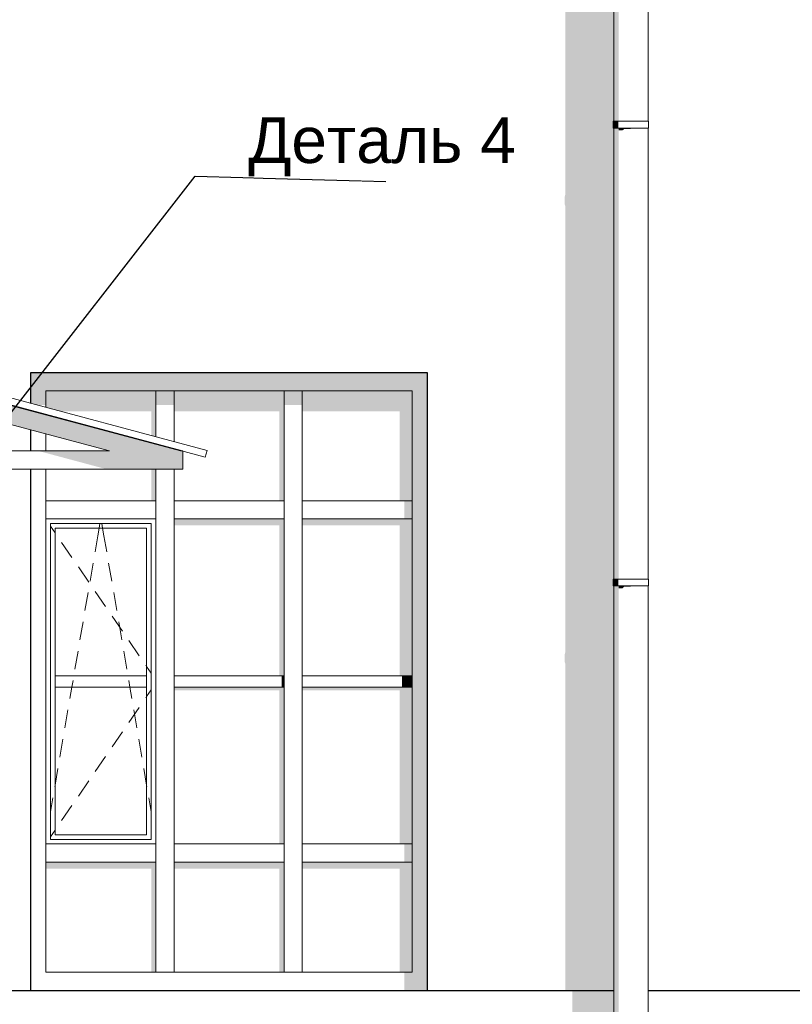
# Model space of a CAD drawing. Header units: millimetres. Extents: x -95523 to 190468, y -7401 to 17692.
# Tile 94 of 139: x 115578 to 118953, y 162 to 4464. Entities that reach past the tile are written whole.
import ezdxf

# ---------------------------------------------------------------- set-up
doc = ezdxf.new("R2010")
doc.units = ezdxf.units.MM
doc.header["$MEASUREMENT"] = 0
doc.set_wipeout_variables(frame=1)
doc.linetypes.add('Wipeout_Contour', pattern=[1000, 0, -1000])
for name, color, linetype in [('1_Цоколь', 7, 'Continuous'), ('Конструктив - Балки.Крозырьки', 7, 'Continuous'), ('Конструктив - Навесные Стены', 7, 'Continuous'), ('Конструктив - Стены Несущие', 7, 'Continuous'), ('Новый_1 ВОДОСТОК', 7, 'Continuous'), ('Новый_1_Козырьки', 7, 'Continuous'), ('Окна Archicad', 7, 'Continuous')]:
    doc.layers.add(name, color=color, linetype=linetype)
for name, color, linetype, lineweight in [('1_Цоколь_Ном._пера__21', 7, 'Continuous', 30), ('Аннотация - Выносная Надпись.Фасад фрагмент_Ном._пера__1', 7, 'Continuous', 15), ('Конструктив - Балки.Крозырьки_Ном._пера__120', 7, 'Continuous', 5), ('Конструктив - Навесные Стены_Ном._пера__120', 7, 'Continuous', 5), ('Новый_1 ВОДОСТОК_Ном._пера__120', 7, 'Continuous', 5), ('Новый_1_Козырьки_Ном._пера__120', 7, 'Continuous', 5), ('Окна Archicad_Ном._пера__21', 7, 'Continuous', 30)]:
    doc.layers.add(name, color=color, linetype=linetype, lineweight=lineweight)
doc.styles.add('СГЕНЕРИР_СТИЛЬ_1', font='arial.ttf')
doc.dimstyles.new('СГЕНЕРИР_СТИЛЬ__3', dxfattribs={"dimtxt": 0.18, "dimasz": 182.4, "dimexe": 0.18, "dimexo": 0.0625, "dimgap": 0, "dimtad": 0, "dimtih": 1, "dimtoh": 1, "dimdec": 4, "dimzin": 0, "dimdsep": 46, "dimcen": 0.09, "dimadec": 0, "dimazin": 0, "dimtfac": 1, "dimtdec": 4, "dimtmove": 0, "dimatfit": 3, "dimldrblk": 'ARROWHEAD_3', "dimfxl": 1, "dimtolj": 1, "dimtzin": 0, "dimarcsym": 0})

# ---------------------------------------------------------------- blocks, each defined once
blk = doc.blocks.new('Элемент Разреза_5_1', base_point=(95180.8, -197.5))
at = {"layer": 'Конструктив - Стены Несущие', "linetype": 'Continuous', "lineweight": 0, "true_color": 0x000000}
for points in [[(117961.8, 1700.7), (117958.9, 1688.3), (117958.9, 1658.3), (117961.8, 1649.9), (117961.8, 222.5), (118173.1, 222.5), (118173.1, 1990.3), (118171.1, 1990.3), (118171.1, 2020.3), (118173.1, 2020.3), (118173.1, 3522.5), (117961.8, 3522.5)], [(118325.1, 1990.3), (118323.1, 1990.3), (118323.1, 1987.5)]]:
    blk.add_hatch(color=18, dxfattribs=at).paths.add_polyline_path(points)
blk = doc.blocks.new('Элемент Разреза_29_1', base_point=(95180.8, -197.5))
at = {"layer": 'Окна Archicad_Ном._пера__21', "color": 7, "linetype": 'Continuous', "lineweight": 30}
for p, q in [((115627.5, 2922.5), (117358.5, 2922.5)), ((115627.5, 2787.8), (115627.5, 2922.5)), ((117358.5, 2922.5), (117358.5, 222.5)), ((115627.5, 2757.2), (115627.5, 2757.4)), ((115627.5, 2579.6), (115627.5, 2671.7)), ((115627.5, 222.5), (115627.5, 2499.6))]:
    blk.add_line(p, q, dxfattribs=at)
blk = doc.blocks.new('Элемент Разреза_67_1', base_point=(95180.8, -197.5))
at = {"layer": 'Конструктив - Стены Несущие', "linetype": 'Continuous', "lineweight": 0, "true_color": 0x000000}
for points in [[(117961.8, 3700.7), (117958.9, 3688.3), (117958.9, 3658.3), (117961.8, 3649.9), (117961.8, 3522.5), (118173.1, 3522.5), (118173.1, 3990.3), (118171.1, 3990.3), (118171.1, 4020.3), (118173.1, 4020.3), (118173.1, 5990.3), (118171.1, 5990.3), (118171.1, 6020.3), (118173.1, 6020.3), (118173.1, 7990.3), (118171.1, 7990.3), (118171.1, 8020.3), (118173.1, 8020.3), (118173.1, 9632.5), (117961.8, 9632.5), (117961.8, 7700.7), (117958.9, 7688.3), (117958.9, 7658.3), (117961.8, 7649.9), (117961.8, 5700.7), (117958.9, 5688.3), (117958.9, 5658.3), (117961.8, 5649.9)], [(118323.1, 3987.5), (118325.1, 3990.3), (118323.1, 3990.3)]]:
    blk.add_hatch(color=18, dxfattribs=at).paths.add_polyline_path(points)
blk = doc.blocks.new('Элемент Разреза_132_1', base_point=(95180.8, -197.5))
at = {"layer": 'Конструктив - Балки.Крозырьки', "linetype": 'Continuous', "lineweight": 0, "true_color": 0x000000}
for points in [[(115198, 2786.8), (115235.5, 2776.7), (115235.5, 2859.5), (115198, 2869.6)], [(115345.5, 2830.1), (115345.5, 2747.2), (115971, 2579.6), (116280.1, 2579.6)]]:
    blk.add_hatch(color=18, dxfattribs=at).paths.add_polyline_path(points)
at = {"layer": 'Конструктив - Балки.Крозырьки_Ном._пера__120', "color": 7, "linetype": 'Continuous', "lineweight": 5}
for p, q in [((115205.4, 2867.6), (115198, 2869.6)), ((116280.1, 2579.6), (115345.5, 2830.1)), ((115235.5, 2776.7), (115198, 2786.8)), ((115971, 2579.6), (115345.5, 2747.2))]:
    blk.add_line(p, q, dxfattribs=at)
blk = doc.blocks.new('Элемент Разреза_133_1', base_point=(95180.8, -197.5))
at = {"layer": 'Конструктив - Балки.Крозырьки', "linetype": 'Continuous', "lineweight": 0, "true_color": 0x000000}
for points in [[(115198, 2872.3), (115198, 2869.6), (115205.4, 2867.6), (115215.5, 2867.6)], [(116290.2, 2579.6), (115345.5, 2832.8), (115345.5, 2830.1), (116280.1, 2579.6)]]:
    blk.add_hatch(color=18, dxfattribs=at).paths.add_polyline_path(points)
at = {"layer": 'Конструктив - Балки.Крозырьки_Ном._пера__120', "color": 7, "linetype": 'Continuous', "lineweight": 5}
for p, q in [((115215.5, 2867.6), (115198, 2872.3)), ((115215.5, 2867.6), (115215.5, 2867.6)), ((116290.2, 2579.6), (115345.5, 2832.8))]:
    blk.add_line(p, q, dxfattribs=at)
blk = doc.blocks.new('Элемент Разреза_134_1', base_point=(95180.8, -197.5))
at = {"layer": 'Новый_1_Козырьки_Ном._пера__120', "color": 7, "linetype": 'Continuous', "lineweight": 5}
for p, q in [((115198, 2902.8), (115235.5, 2892.8)), ((115198, 2872.5), (115235.5, 2862.4)), ((115345.5, 2863.3), (116396.6, 2581.7)), ((115345.5, 2832.9), (116389, 2553.3)), ((116389, 2553.3), (116396.6, 2581.7))]:
    blk.add_line(p, q, dxfattribs=at)
blk = doc.blocks.new('Элемент Разреза_150_1', base_point=(95180.8, -197.5))
at = {"layer": 'Конструктив - Балки.Крозырьки', "linetype": 'Continuous', "lineweight": 0, "true_color": 0x000000}
blk.add_hatch(color=18, dxfattribs=at).paths.add_polyline_path([(115660.8, 2579.6), (115959.3, 2499.6), (116290.3, 2499.6), (116290.3, 2579.6)])
at = {"layer": 'Конструктив - Балки.Крозырьки_Ном._пера__120', "color": 7, "linetype": 'Continuous', "lineweight": 5}
for p, q in [((115971, 2579.6), (115468, 2579.6)), ((116290.3, 2579.6), (116280.1, 2579.6)), ((116290.3, 2499.6), (116290.3, 2579.6)), ((116290.3, 2499.6), (115418, 2499.6))]:
    blk.add_line(p, q, dxfattribs=at)
blk = doc.blocks.new('Элемент Разреза_407_1', base_point=(95180.8, -197.5))
at = {"layer": 'Конструктив - Навесные Стены_Ном._пера__120', "color": 7, "linetype": 'Continuous', "lineweight": 5}
blk.add_line((116173, 302.5), (115693, 302.5), dxfattribs=at)
blk = doc.blocks.new('Элемент Разреза_408_1', base_point=(95180.8, -197.5))
at = {"layer": 'Конструктив - Навесные Стены', "linetype": 'Continuous', "lineweight": 0, "true_color": 0x000000}
blk.add_hatch(color=18, dxfattribs=at).paths.add_polyline_path([(117358.5, 822.5), (117293, 822.5), (117293, 302.5), (117358.5, 237)])
at = {"layer": 'Конструктив - Навесные Стены_Ном._пера__120', "color": 7, "linetype": 'Continuous', "lineweight": 5}
blk.add_line((117293, 302.5), (117293, 782.5), dxfattribs=at)
blk = doc.blocks.new('Элемент Разреза_409_1', base_point=(95180.8, -197.5))
at = {"layer": 'Конструктив - Навесные Стены', "linetype": 'Continuous', "lineweight": 0, "true_color": 0x000000}
blk.add_hatch(color=18, dxfattribs=at).paths.add_polyline_path([(117258.5, 222.5), (117358.5, 222.5), (117358.5, 237), (117293, 302.5), (117258.5, 302.5)])
at = {"layer": 'Конструктив - Навесные Стены_Ном._пера__120', "color": 7, "linetype": 'Continuous', "lineweight": 5}
blk.add_line((117293, 302.5), (116813, 302.5), dxfattribs=at)
blk = doc.blocks.new('Элемент Разреза_410_1', base_point=(95180.8, -197.5))
at = {"layer": 'Конструктив - Навесные Стены_Ном._пера__120', "color": 7, "linetype": 'Continuous', "lineweight": 5}
blk.add_line((115693, 862.5), (115693, 2282.5), dxfattribs=at)
blk = doc.blocks.new('Элемент Разреза_411_1', base_point=(95180.8, -197.5))
at = {"layer": 'Конструктив - Навесные Стены_Ном._пера__120', "color": 7, "linetype": 'Continuous', "lineweight": 5}
blk.add_line((115693, 302.5), (115693, 782.5), dxfattribs=at)
blk = doc.blocks.new('Элемент Разреза_412_1', base_point=(95180.8, -197.5))
at = {"layer": 'Конструктив - Навесные Стены_Ном._пера__120', "color": 7, "linetype": 'Continuous', "lineweight": 5}
blk.add_line((116733, 302.5), (116253, 302.5), dxfattribs=at)
blk = doc.blocks.new('Элемент Разреза_413_1', base_point=(95180.8, -197.5))
at = {"layer": 'Конструктив - Навесные Стены', "linetype": 'Continuous', "lineweight": 0, "true_color": 0x000000}
blk.add_hatch(color=18, dxfattribs=at).paths.add_polyline_path([(117358.5, 2322.5), (117293, 2322.5), (117293, 822.5), (117358.5, 822.5)])
at = {"layer": 'Конструктив - Навесные Стены_Ном._пера__120', "color": 7, "linetype": 'Continuous', "lineweight": 5}
blk.add_line((117293, 862.5), (117293, 2282.5), dxfattribs=at)
blk = doc.blocks.new('Элемент Разреза_414_1', base_point=(95180.8, -197.5))
at = {"layer": 'Конструктив - Навесные Стены', "linetype": 'Continuous', "lineweight": 0, "true_color": 0x000000}
blk.add_hatch(color=18, dxfattribs=at).paths.add_polyline_path([(117358.5, 2908), (117293, 2842.5), (117293, 2322.5), (117358.5, 2322.5)])
at = {"layer": 'Конструктив - Навесные Стены_Ном._пера__120', "color": 7, "linetype": 'Continuous', "lineweight": 5}
for p, q in [((117293, 2362.5), (117293, 2842.5)), ((117293, 2322.5), (117293, 2362.5))]:
    blk.add_line(p, q, dxfattribs=at)
blk = doc.blocks.new('Элемент Разреза_415_1', base_point=(95180.8, -197.5))
at = {"layer": 'Конструктив - Навесные Стены_Ном._пера__120', "color": 7, "linetype": 'Continuous', "lineweight": 5}
for p, q in [((116733, 302.5), (116733, 782.5)), ((116813, 302.5), (116813, 782.5)), ((116813, 302.5), (116733, 302.5))]:
    blk.add_line(p, q, dxfattribs=at)
blk = doc.blocks.new('Элемент Разреза_416_1', base_point=(95180.8, -197.5))
at = {"layer": 'Конструктив - Навесные Стены_Ном._пера__120', "color": 7, "linetype": 'Continuous', "lineweight": 5}
for p, q in [((116173, 302.5), (116173, 782.5)), ((116253, 302.5), (116253, 782.5)), ((116253, 302.5), (116173, 302.5))]:
    blk.add_line(p, q, dxfattribs=at)
blk = doc.blocks.new('Элемент Разреза_417_1', base_point=(95180.8, -197.5))
at = {"layer": 'Конструктив - Навесные Стены', "linetype": 'Continuous', "lineweight": 0, "true_color": 0x000000}
blk.add_hatch(color=18, dxfattribs=at).paths.add_polyline_path([(117293, 862.5), (117258.5, 862.5), (117258.5, 782.5), (117293, 782.5)])
at = {"layer": 'Конструктив - Навесные Стены_Ном._пера__120', "color": 7, "linetype": 'Continuous', "lineweight": 5}
for p, q in [((117293, 862.5), (116813, 862.5)), ((117293, 862.5), (117293, 782.5)), ((116813, 782.5), (116813, 822.5)), ((117293, 782.5), (116813, 782.5))]:
    blk.add_line(p, q, dxfattribs=at)
blk = doc.blocks.new('Элемент Разреза_418_1', base_point=(95180.8, -197.5))
at = {"layer": 'Конструктив - Навесные Стены_Ном._пера__120', "color": 7, "linetype": 'Continuous', "lineweight": 5}
for p, q in [((116733, 862.5), (116253, 862.5)), ((116253, 782.5), (116253, 822.5)), ((116733, 822.5), (116733, 782.5)), ((116733, 782.5), (116253, 782.5))]:
    blk.add_line(p, q, dxfattribs=at)
blk = doc.blocks.new('Элемент Разреза_419_1', base_point=(95180.8, -197.5))
at = {"layer": 'Конструктив - Навесные Стены', "linetype": 'Continuous', "lineweight": 0, "true_color": 0x000000}
blk.add_hatch(color=18, dxfattribs=at).paths.add_polyline_path([(117293, 782.5), (116813, 782.5), (116813, 754.2), (117238.5, 754.2), (117238.5, 302.5), (117293, 302.5)])
blk = doc.blocks.new('Элемент Разреза_420_1', base_point=(95180.8, -197.5))
at = {"layer": 'Конструктив - Навесные Стены', "linetype": 'Continuous', "lineweight": 0, "true_color": 0x000000}
blk.add_hatch(color=18, dxfattribs=at).paths.add_polyline_path([(116253, 782.5), (116253, 754.2), (116713, 754.2), (116713, 302.5), (116733, 302.5), (116733, 782.5)])
blk = doc.blocks.new('Элемент Разреза_421_1', base_point=(95180.8, -197.5))
at = {"layer": 'Конструктив - Навесные Стены', "linetype": 'Continuous', "lineweight": 0, "true_color": 0x000000}
blk.add_hatch(color=18, dxfattribs=at).paths.add_polyline_path([(115693, 782.5), (115693, 754.2), (116153, 754.2), (116153, 302.5), (116173, 302.5), (116173, 782.5)])
blk = doc.blocks.new('Элемент Разреза_422_1', base_point=(95180.8, -197.5))
at = {"layer": 'Конструктив - Навесные Стены', "linetype": 'Continuous', "lineweight": 0, "true_color": 0x000000}
for points in [[(116813, 2254.2), (117238.5, 2254.2), (117238.5, 1597.5), (117293, 1597.5), (117293, 2282.5), (116813, 2282.5)], [(117248.5, 1597.5), (117248.5, 1547.5), (117293, 1547.5), (117293, 1597.5)], [(116813, 1533.3), (117238.5, 1533.3), (117238.5, 862.5), (117293, 862.5), (117293, 1547.5), (116813, 1547.5)]]:
    blk.add_hatch(color=18, dxfattribs=at).paths.add_polyline_path(points)
at = {"layer": 'Конструктив - Навесные Стены_Ном._пера__120', "color": 7, "linetype": 'Continuous', "lineweight": 5}
for p, q in [((116813, 1597.5), (117293, 1597.5)), ((117293, 1547.5), (116813, 1547.5))]:
    blk.add_line(p, q, dxfattribs=at)
blk = doc.blocks.new('Элемент Разреза_423_1', base_point=(95180.8, -197.5))
at = {"layer": 'Конструктив - Навесные Стены', "linetype": 'Continuous', "lineweight": 0, "true_color": 0x000000}
for points in [[(116733, 2282.5), (116253, 2282.5), (116253, 2254.2), (116713, 2254.2), (116713, 1597.5), (116733, 1597.5)], [(116723, 1597.5), (116723, 1547.5), (116733, 1547.5), (116733, 1597.5)], [(116733, 1547.5), (116253, 1547.5), (116253, 1533.3), (116713, 1533.3), (116713, 862.5), (116733, 862.5)]]:
    blk.add_hatch(color=18, dxfattribs=at).paths.add_polyline_path(points)
at = {"layer": 'Конструктив - Навесные Стены_Ном._пера__120', "color": 7, "linetype": 'Continuous', "lineweight": 5}
for p, q in [((116253, 1597.5), (116733, 1597.5)), ((116733, 1547.5), (116253, 1547.5))]:
    blk.add_line(p, q, dxfattribs=at)
blk = doc.blocks.new('Элемент Разреза_424_1', base_point=(95180.8, -197.5))
at = {"layer": 'Конструктив - Навесные Стены_Ном._пера__120', "color": 7, "linetype": 'Continuous', "lineweight": 5}
for p, q in [((116733, 862.5), (116733, 2282.5)), ((116813, 862.5), (116813, 2282.5)), ((116733, 822.5), (116733, 862.5)), ((116813, 822.5), (116813, 862.5))]:
    blk.add_line(p, q, dxfattribs=at)
blk = doc.blocks.new('Элемент Разреза_425_1', base_point=(95180.8, -197.5))
at = {"layer": 'Конструктив - Навесные Стены_Ном._пера__120', "color": 7, "linetype": 'Continuous', "lineweight": 5}
for p, q in [((116173, 862.5), (116173, 2282.5)), ((116253, 862.5), (116253, 2282.5)), ((116253, 822.5), (116253, 862.5))]:
    blk.add_line(p, q, dxfattribs=at)
blk = doc.blocks.new('Элемент Разреза_426_1', base_point=(95180.8, -197.5))
at = {"layer": 'Конструктив - Навесные Стены', "linetype": 'Continuous', "lineweight": 0, "true_color": 0x000000}
blk.add_hatch(color=18, dxfattribs=at).paths.add_polyline_path([(117293, 2362.5), (117258.5, 2362.5), (117258.5, 2282.5), (117293, 2282.5)])
at = {"layer": 'Конструктив - Навесные Стены_Ном._пера__120', "color": 7, "linetype": 'Continuous', "lineweight": 5}
for p, q in [((117293, 2362.5), (116813, 2362.5)), ((116813, 2282.5), (116813, 2322.5)), ((117293, 2282.5), (116813, 2282.5)), ((117293, 2322.5), (117293, 2282.5))]:
    blk.add_line(p, q, dxfattribs=at)
blk = doc.blocks.new('Элемент Разреза_427_1', base_point=(95180.8, -197.5))
at = {"layer": 'Конструктив - Навесные Стены_Ном._пера__120', "color": 7, "linetype": 'Continuous', "lineweight": 5}
for p, q in [((116733, 2362.5), (116253, 2362.5)), ((116253, 2282.5), (116253, 2322.5)), ((116733, 2282.5), (116253, 2282.5)), ((116733, 2322.5), (116733, 2282.5))]:
    blk.add_line(p, q, dxfattribs=at)
blk = doc.blocks.new('Элемент Разреза_428_1', base_point=(95180.8, -197.5))
at = {"layer": 'Конструктив - Навесные Стены', "linetype": 'Continuous', "lineweight": 0, "true_color": 0x000000}
blk.add_hatch(color=18, dxfattribs=at).paths.add_polyline_path([(116733, 2842.5), (116733, 2781), (116813, 2781), (116813, 2842.5)])
at = {"layer": 'Конструктив - Навесные Стены_Ном._пера__120', "color": 7, "linetype": 'Continuous', "lineweight": 5}
for p, q in [((116733, 2362.5), (116733, 2842.5)), ((116733, 2842.5), (116813, 2842.5)), ((116813, 2362.5), (116813, 2842.5)), ((116733, 2322.5), (116733, 2362.5)), ((116813, 2322.5), (116813, 2362.5))]:
    blk.add_line(p, q, dxfattribs=at)
blk = doc.blocks.new('Элемент Разреза_429_1', base_point=(95180.8, -197.5))
at = {"layer": 'Конструктив - Навесные Стены', "linetype": 'Continuous', "lineweight": 0, "true_color": 0x000000}
blk.add_hatch(color=18, dxfattribs=at).paths.add_polyline_path([(116253, 2842.5), (116173, 2842.5), (116173, 2781), (116253, 2781)])
at = {"layer": 'Конструктив - Навесные Стены_Ном._пера__120', "color": 7, "linetype": 'Continuous', "lineweight": 5}
for p, q in [((116173, 2641.6), (116173, 2842.5)), ((116213, 2842.5), (116253, 2842.5)), ((116253, 2620.1), (116253, 2842.5)), ((116173, 2611), (116173, 2611.2)), ((116253, 2589.6), (116253, 2589.8)), ((116173, 2362.5), (116173, 2499.6)), ((116253, 2362.5), (116253, 2499.6)), ((116253, 2322.5), (116253, 2362.5))]:
    blk.add_line(p, q, dxfattribs=at)
blk = doc.blocks.new('Элемент Разреза_430_1', base_point=(95180.8, -197.5))
at = {"layer": 'Конструктив - Навесные Стены', "linetype": 'Continuous', "lineweight": 0, "true_color": 0x000000}
blk.add_hatch(color=18, dxfattribs=at).paths.add_polyline_path([(116813, 2842.5), (116813, 2752.8), (117238.5, 2752.8), (117238.5, 2362.5), (117293, 2362.5), (117293, 2842.5)])
blk = doc.blocks.new('Элемент Разреза_431_1', base_point=(95180.8, -197.5))
at = {"layer": 'Конструктив - Навесные Стены', "linetype": 'Continuous', "lineweight": 0, "true_color": 0x000000}
blk.add_hatch(color=18, dxfattribs=at).paths.add_polyline_path([(116253, 2842.5), (116253, 2752.8), (116713, 2752.8), (116713, 2362.5), (116733, 2362.5), (116733, 2842.5)])
blk = doc.blocks.new('Элемент Разреза_432_1', base_point=(95180.8, -197.5))
at = {"layer": 'Конструктив - Навесные Стены', "linetype": 'Continuous', "lineweight": 0, "true_color": 0x000000}
for points in [[(115693, 2842.5), (115693, 2770.2), (115758.1, 2752.8), (116153, 2752.8), (116153, 2646.9), (116173, 2641.6), (116173, 2842.5)], [(116173, 2611.2), (116153, 2616.6), (116153, 2616.4), (116173, 2611)], [(116153, 2362.5), (116173, 2362.5), (116173, 2499.6), (116153, 2499.6)]]:
    blk.add_hatch(color=18, dxfattribs=at).paths.add_polyline_path(points)
blk = doc.blocks.new('Элемент Разреза_433_1', base_point=(95180.8, -197.5))
at = {"layer": 'Конструктив - Навесные Стены_Ном._пера__120', "color": 7, "linetype": 'Continuous', "lineweight": 5}
for p, q in [((116173, 2362.5), (115693, 2362.5)), ((115693, 2282.5), (115693, 2362.5)), ((116173, 2362.5), (116173, 2282.5)), ((116173, 2282.5), (115693, 2282.5))]:
    blk.add_line(p, q, dxfattribs=at)
blk = doc.blocks.new('Элемент Разреза_434_1', base_point=(95180.8, -197.5))
at = {"layer": 'Конструктив - Навесные Стены_Ном._пера__120', "color": 7, "linetype": 'Continuous', "lineweight": 5}
for p, q in [((116173, 862.5), (115693, 862.5)), ((115693, 782.5), (115693, 862.5)), ((116173, 862.5), (116173, 782.5)), ((116173, 782.5), (115693, 782.5))]:
    blk.add_line(p, q, dxfattribs=at)
blk = doc.blocks.new('Элемент Разреза_435_1', base_point=(95180.8, -197.5))
at = {"layer": 'Конструктив - Навесные Стены_Ном._пера__120', "color": 7, "linetype": 'Continuous', "lineweight": 5}
for p, q in [((115713, 2262.5), (115713, 882.5)), ((116153, 2262.5), (115713, 2262.5)), ((115713, 2251), (115733, 2221.8)), ((116133, 2242.5), (115733, 2242.5)), ((115733, 2242.5), (115733, 1597.5)), ((115919.5, 2208.6), (115925.3, 2242.5)), ((115925.3, 2242.5), (115928.7, 2262.5)), ((115940.7, 2242.5), (115937.3, 2262.5)), ((115946.5, 2208.6), (115940.7, 2242.5)), ((116133, 1597.5), (116133, 2242.5)), ((116153, 882.5), (116153, 2262.5)), ((115733, 2221.8), (115733.2, 2221.5)), ((115907.5, 2138.8), (115919.5, 2208.6)), ((115958.5, 2138.8), (115946.5, 2208.6)), ((115761.5, 2180.2), (115806.7, 2114.2)), ((115835, 2073), (115880.2, 2007)), ((115885.6, 2010.7), (115899.1, 2089.5)), ((115980.4, 2010.7), (115966.9, 2089.5)), ((115863.6, 1882.5), (115877.1, 1961.4)), ((115908.5, 1965.8), (115953.7, 1899.8)), ((116002.4, 1882.5), (115988.9, 1961.4)), ((115982, 1858.5), (116027.2, 1792.5)), ((115841.7, 1754.4), (115855.2, 1833.2)), ((116024.3, 1754.4), (116010.8, 1833.2)), ((116055.5, 1751.3), (116100.7, 1685.3)), ((115819.7, 1626.3), (115833.2, 1705.1)), ((116046.3, 1626.3), (116032.8, 1705.1)), ((116128.9, 1644), (116132.8, 1638.4)), ((116132.8, 1638.4), (116133, 1638.1)), ((116133, 1638.1), (116153, 1608.9)), ((115733, 1547.5), (115733, 1597.5)), ((115733, 1597.5), (116133, 1597.5)), ((116133, 1597.5), (116133, 1547.5)), ((115806.2, 1547.5), (115811.3, 1577)), ((116059.8, 1547.5), (116054.7, 1577)), ((116133, 1547.5), (115733, 1547.5)), ((115733, 1547.5), (115733, 902.5)), ((115797.8, 1498.1), (115806.2, 1547.5)), ((116068.2, 1498.1), (116059.8, 1547.5)), ((116128.9, 1500.9), (116132.8, 1506.5)), ((116132.8, 1506.5), (116133, 1506.8)), ((116133, 902.5), (116133, 1547.5)), ((116133, 1506.8), (116153, 1536)), ((115775.8, 1370), (115789.3, 1448.8)), ((116055.5, 1393.6), (116100.7, 1459.6)), ((116090.2, 1370), (116076.7, 1448.8)), ((115982, 1286.4), (116027.2, 1352.4)), ((115753.9, 1241.9), (115767.4, 1320.7)), ((116112.1, 1241.9), (116098.6, 1320.7)), ((115908.5, 1179.2), (115953.7, 1245.2)), ((115733, 1120.1), (115745.4, 1192.6)), ((116133, 1120.1), (116120.6, 1192.6)), ((115731.9, 1113.7), (115733, 1120.1)), ((115835, 1071.9), (115880.2, 1137.9)), ((116134.1, 1113.7), (116133, 1120.1)), ((115713, 1003.4), (115723.5, 1064.4)), ((116153, 1003.4), (116142.5, 1064.4)), ((115761.5, 964.7), (115806.7, 1030.7)), ((115713, 893.9), (115733, 923.1)), ((115733, 923.1), (115733.2, 923.4)), ((115713, 882.5), (116153, 882.5)), ((115733, 902.5), (116133, 902.5))]:
    blk.add_line(p, q, dxfattribs=at)
blk = doc.blocks.new('Элемент Разреза_436_1', base_point=(95180.8, -197.5))
at = {"layer": 'Конструктив - Навесные Стены', "linetype": 'Continuous', "lineweight": 0, "true_color": 0x000000}
blk.add_hatch(color=18, dxfattribs=at).paths.add_polyline_path([(115627.5, 2787.8), (115652.6, 2781), (115693, 2781), (115693, 2842.5), (115627.5, 2908)])
at = {"layer": 'Конструктив - Навесные Стены_Ном._пера__120', "color": 7, "linetype": 'Continuous', "lineweight": 5}
for p, q in [((115693, 2770.2), (115693, 2842.5)), ((115693, 2739.7), (115693, 2739.8)), ((115693, 2579.6), (115693, 2654.1)), ((115693, 2362.5), (115693, 2499.6))]:
    blk.add_line(p, q, dxfattribs=at)
blk = doc.blocks.new('Элемент Разреза_487_1', base_point=(95180.8, -197.5))
at = {"layer": 'Конструктив - Навесные Стены', "linetype": 'Continuous', "lineweight": 0, "true_color": 0x000000}
blk.add_hatch(color=18, dxfattribs=at).paths.add_polyline_path([(116213, 2922.5), (115627.5, 2922.5), (115627.5, 2908), (115693, 2842.5), (116213, 2842.5)])
at = {"layer": 'Конструктив - Навесные Стены_Ном._пера__120', "color": 7, "linetype": 'Continuous', "lineweight": 5}
for p, q in [((116173, 2842.5), (115693, 2842.5)), ((116213, 2842.5), (116173, 2842.5))]:
    blk.add_line(p, q, dxfattribs=at)
blk = doc.blocks.new('Элемент Разреза_488_1', base_point=(95180.8, -197.5))
at = {"layer": 'Конструктив - Навесные Стены', "linetype": 'Continuous', "lineweight": 0, "true_color": 0x000000}
blk.add_hatch(color=18, dxfattribs=at).paths.add_polyline_path([(116773, 2842.5), (116773, 2922.5), (116213, 2922.5), (116213, 2842.5)])
at = {"layer": 'Конструктив - Навесные Стены_Ном._пера__120', "color": 7, "linetype": 'Continuous', "lineweight": 5}
blk.add_line((116733, 2842.5), (116253, 2842.5), dxfattribs=at)
blk = doc.blocks.new('Элемент Разреза_500_1', base_point=(95180.8, -197.5))
at = {"layer": 'Конструктив - Навесные Стены', "linetype": 'Continuous', "lineweight": 0, "true_color": 0x000000}
blk.add_hatch(color=18, dxfattribs=at).paths.add_polyline_path([(116773, 2842.5), (117293, 2842.5), (117358.5, 2908), (117358.5, 2922.5), (116773, 2922.5)])
at = {"layer": 'Конструктив - Навесные Стены_Ном._пера__120', "color": 7, "linetype": 'Continuous', "lineweight": 5}
blk.add_line((117293, 2842.5), (116813, 2842.5), dxfattribs=at)
blk = doc.blocks.new('Элемент Разреза_526_1', base_point=(95180.8, -197.5))
at = {"layer": 'Новый_1 ВОДОСТОК', "linetype": 'Continuous', "lineweight": 0, "true_color": 0x000000}
for points in [[(118173.1, 5990.3), (118173.1, 4020.3), (118178.8, 4020.3), (118178.8, 5990.3)], [(118178.8, 5990.3), (118178.8, 4020.3), (118195.1, 4020.3), (118195.1, 5990.3)], [(118177, 3990.3), (118177, 4020.3), (118171.1, 4020.3), (118171.1, 3990.3)], [(118177, 4020.3), (118177, 3990.3), (118193.7, 3990.3), (118193.7, 4020.3)], [(118178.8, 3990.3), (118173.1, 3990.3), (118173.1, 2020.3), (118178.8, 2020.3)], [(118178.8, 2020.3), (118195.1, 2020.3), (118195.1, 3990.3), (118178.8, 3990.3)], [(118195.1, 3990.3), (118195.1, 3979.9), (118211.3, 3979.9), (118219.4, 3986.6), (118219.4, 3990.3)], [(118219.4, 3986.6), (118245.5, 3986.6), (118248.1, 3987.9), (118248.1, 3990.3), (118219.4, 3990.3)], [(118276.8, 3990.3), (118248.1, 3990.3), (118248.1, 3987.9), (118275.9, 3987.9), (118276.8, 3988.3)], [(118276.8, 3990.3), (118276.8, 3988.3), (118301.1, 3988.3), (118301.2, 3988.3), (118301.2, 3990.3)], [(118301.2, 3988.3), (118317.4, 3988.3), (118317.4, 3990.3), (118301.2, 3990.3)], [(118317.4, 3988.3), (118317.6, 3988), (118323.1, 3988), (118323.1, 3990.3), (118317.4, 3990.3)], [(118177, 1990.3), (118177, 2020.3), (118171.1, 2020.3), (118171.1, 1990.3)], [(118173.1, 20.3), (118178.8, 20.3), (118178.8, 1990.3), (118173.1, 1990.3)], [(118177, 2020.3), (118177, 1990.3), (118193.7, 1990.3), (118193.7, 2020.3)], [(118178.8, 1990.3), (118178.8, 20.3), (118195.1, 20.3), (118195.1, 1990.3)], [(118195.1, 1990.3), (118195.1, 1979.9), (118211.3, 1979.9), (118219.4, 1986.6), (118219.4, 1990.3)], [(118219.4, 1990.3), (118219.4, 1986.6), (118245.5, 1986.6), (118248.1, 1987.9), (118248.1, 1990.3)], [(118276.8, 1990.3), (118248.1, 1990.3), (118248.1, 1987.9), (118275.9, 1987.9), (118276.8, 1988.3)], [(118276.8, 1990.3), (118276.8, 1988.3), (118301.1, 1988.3), (118301.2, 1988.3), (118301.2, 1990.3)], [(118301.2, 1988.3), (118317.4, 1988.3), (118317.4, 1990.3), (118301.2, 1990.3)], [(118317.4, 1988.3), (118317.6, 1988), (118323.1, 1988), (118323.1, 1990.3), (118317.4, 1990.3)]]:
    blk.add_hatch(color=18, dxfattribs=at).paths.add_polyline_path(points)
at = {"layer": 'Новый_1 ВОДОСТОК_Ном._пера__120', "color": 7, "linetype": 'Continuous', "lineweight": 5}
for p, q in [((118173.1, 5990.3), (118173.1, 4020.3)), ((118323.1, 5990.3), (118323.1, 4020.3)), ((118177, 4020.3), (118171.1, 4020.3)), ((118171.1, 3990.3), (118171.1, 4020.3)), ((118193.7, 4020.3), (118177, 4020.3)), ((118218.7, 4020.3), (118193.7, 4020.3)), ((118248.1, 4020.3), (118218.7, 4020.3)), ((118277.6, 4020.3), (118248.1, 4020.3)), ((118302.6, 4020.3), (118277.6, 4020.3)), ((118319.3, 4020.3), (118302.6, 4020.3)), ((118325.1, 4020.3), (118319.3, 4020.3)), ((118325.1, 3990.3), (118325.1, 4020.3)), ((118177, 3990.3), (118171.1, 3990.3)), ((118173.1, 3990.3), (118173.1, 2020.3)), ((118193.7, 3990.3), (118177, 3990.3)), ((118218.7, 3990.3), (118193.7, 3990.3)), ((118248.1, 3990.3), (118218.7, 3990.3)), ((118277.6, 3990.3), (118248.1, 3990.3)), ((118302.6, 3990.3), (118277.6, 3990.3)), ((118319.3, 3990.3), (118302.6, 3990.3)), ((118325.1, 3990.3), (118319.3, 3990.3)), ((118323.1, 3990.3), (118323.1, 2020.3)), ((118177, 2020.3), (118171.1, 2020.3)), ((118171.1, 1990.3), (118171.1, 2020.3)), ((118177, 1990.3), (118171.1, 1990.3)), ((118173.1, 1990.3), (118173.1, 20.3)), ((118193.7, 2020.3), (118177, 2020.3)), ((118193.7, 1990.3), (118177, 1990.3)), ((118218.7, 2020.3), (118193.7, 2020.3)), ((118218.7, 1990.3), (118193.7, 1990.3)), ((118248.1, 2020.3), (118218.7, 2020.3)), ((118248.1, 1990.3), (118218.7, 1990.3)), ((118277.6, 2020.3), (118248.1, 2020.3)), ((118277.6, 1990.3), (118248.1, 1990.3)), ((118302.6, 2020.3), (118277.6, 2020.3)), ((118302.6, 1990.3), (118277.6, 1990.3)), ((118319.3, 2020.3), (118302.6, 2020.3)), ((118319.3, 1990.3), (118302.6, 1990.3)), ((118325.1, 2020.3), (118319.3, 2020.3)), ((118325.1, 1990.3), (118319.3, 1990.3)), ((118323.1, 1990.3), (118323.1, 20.3)), ((118325.1, 1990.3), (118325.1, 2020.3))]:
    blk.add_line(p, q, dxfattribs=at)
blk = doc.blocks.new('Элемент Разреза_570_1', base_point=(95180.8, -197.5))
at = {"layer": '1_Цоколь', "linetype": 'Continuous', "lineweight": 0, "true_color": 0x000000}
blk.add_hatch(color=18, dxfattribs=at).paths.add_polyline_path([(117902.2, -686.7), (117901.3, -693.8), (117914.1, -698.5), (117938.8, -700.2), (117971.5, -698.5), (118007.3, -693.8), (118040.8, -686.7), (118066.8, -678.2), (118081.4, -669.8), (118195.8, -393.5), (118203.9, -369.1), (118203.9, -357.4), (118195.1, -353.2), (118178.8, -336), (118173.1, -315.7), (118173.1, -9.7), (118171.1, -9.7), (118171.1, 20.3), (118173.1, 20.3), (118173.1, 222.5), (117991.8, 222.5), (117991.8, -256.8), (117988.9, -269.3), (117988.9, -299.3), (117991.8, -307.7), (117991.8, -470.4)])
at = {"layer": '1_Цоколь_Ном._пера__21', "color": 7, "linetype": 'Continuous', "lineweight": 30}
for p, q in [((115345.5, 222.5), (118173.1, 222.5)), ((118323.1, 222.5), (129974.9, 222.5))]:
    blk.add_line(p, q, dxfattribs=at)
blk = doc.blocks.new('ARROWHEAD_3')
at = {"color": 0, "linetype": 'Continuous', "lineweight": 0}
blk.add_line((0, 0), (-1, 0), dxfattribs=at)
at = {"color": 0, "linetype": 'Continuous', "lineweight": 0, "flags": 128}
blk.add_lwpolyline([(-1, 0.2679), (0, 0), (-1, -0.2679)], dxfattribs=at)

msp = doc.modelspace()

# ---------------------------------------------------------------- block references
at = {"layer": '1_Цоколь', "lineweight": 0}
msp.add_blockref('Элемент Разреза_570_1', (95180.8, -197.5), dxfattribs=at)
at = {"layer": 'Конструктив - Балки.Крозырьки', "lineweight": 0}
for name in ['Элемент Разреза_133_1', 'Элемент Разреза_132_1', 'Элемент Разреза_150_1']:
    msp.add_blockref(name, (95180.8, -197.5), dxfattribs=at)
at = {"layer": 'Конструктив - Навесные Стены', "lineweight": 0}
for name in ['Элемент Разреза_487_1', 'Элемент Разреза_436_1', 'Элемент Разреза_488_1', 'Элемент Разреза_500_1', 'Элемент Разреза_414_1', 'Элемент Разреза_432_1', 'Элемент Разреза_429_1', 'Элемент Разреза_431_1', 'Элемент Разреза_428_1', 'Элемент Разреза_430_1', 'Элемент Разреза_433_1', 'Элемент Разреза_427_1', 'Элемент Разреза_426_1', 'Элемент Разреза_410_1', 'Элемент Разреза_425_1', 'Элемент Разреза_423_1', 'Элемент Разреза_424_1', 'Элемент Разреза_422_1', 'Элемент Разреза_413_1', 'Элемент Разреза_435_1', 'Элемент Разреза_434_1', 'Элемент Разреза_418_1', 'Элемент Разреза_417_1', 'Элемент Разреза_408_1', 'Элемент Разреза_411_1', 'Элемент Разреза_421_1', 'Элемент Разреза_416_1', 'Элемент Разреза_420_1', 'Элемент Разреза_415_1', 'Элемент Разреза_419_1', 'Элемент Разреза_407_1', 'Элемент Разреза_412_1', 'Элемент Разреза_409_1']:
    msp.add_blockref(name, (95180.8, -197.5), dxfattribs=at)
at = {"layer": 'Конструктив - Стены Несущие', "lineweight": 0}
for name in ['Элемент Разреза_67_1', 'Элемент Разреза_5_1']:
    msp.add_blockref(name, (95180.8, -197.5), dxfattribs=at)
at = {"layer": 'Новый_1 ВОДОСТОК', "lineweight": 0}
msp.add_blockref('Элемент Разреза_526_1', (95180.8, -197.5), dxfattribs=at)
at = {"layer": 'Новый_1_Козырьки', "lineweight": 0}
msp.add_blockref('Элемент Разреза_134_1', (95180.8, -197.5), dxfattribs=at)
at = {"layer": 'Окна Archicad', "lineweight": 0}
msp.add_blockref('Элемент Разреза_29_1', (95180.8, -197.5), dxfattribs=at)

# ---------------------------------------------------------------- next in the draw order: wipeouts: each hides what was drawn before it
at = {"color": 7, "linetype": 'Wipeout_Contour', "lineweight": 15, "ltscale": 468933.695971}
msp.add_wipeout([(116600, 4071.5), (117735.9, 4071.5), (117735.9, 3757.2), (116600, 3757.2)], dxfattribs=at).dxf.layer = 'Аннотация - Выносная Надпись.Фасад фрагмент_Ном._пера__1'

# ---------------------------------------------------------------- next in the draw order: texts
at = {"layer": 'Аннотация - Выносная Надпись.Фасад фрагмент_Ном._пера__1', "color": 7, "linetype": 'Continuous', "lineweight": 15, "insert": (117745.5, 3780), "char_height": 200, "attachment_point": 9, "style": 'СГЕНЕРИР_СТИЛЬ_1'}
msp.add_mtext('\\A1;Деталь 4', dxfattribs=at)

# ---------------------------------------------------------------- next in the draw order: leaders
at = {"layer": 'Аннотация - Выносная Надпись.Фасад фрагмент_Ном._пера__1', "color": 7, "linetype": 'Continuous', "lineweight": 15, "annotation_type": 0, "has_hookline": 1, "hookline_direction": 0, "text_width": 1156.1}
msp.add_leader([(115390.2, 2554), (116345.4, 3780), (117177.5, 3757.2)], dimstyle='СГЕНЕРИР_СТИЛЬ__3', dxfattribs=at)

doc.saveas('drawing.dxf')
